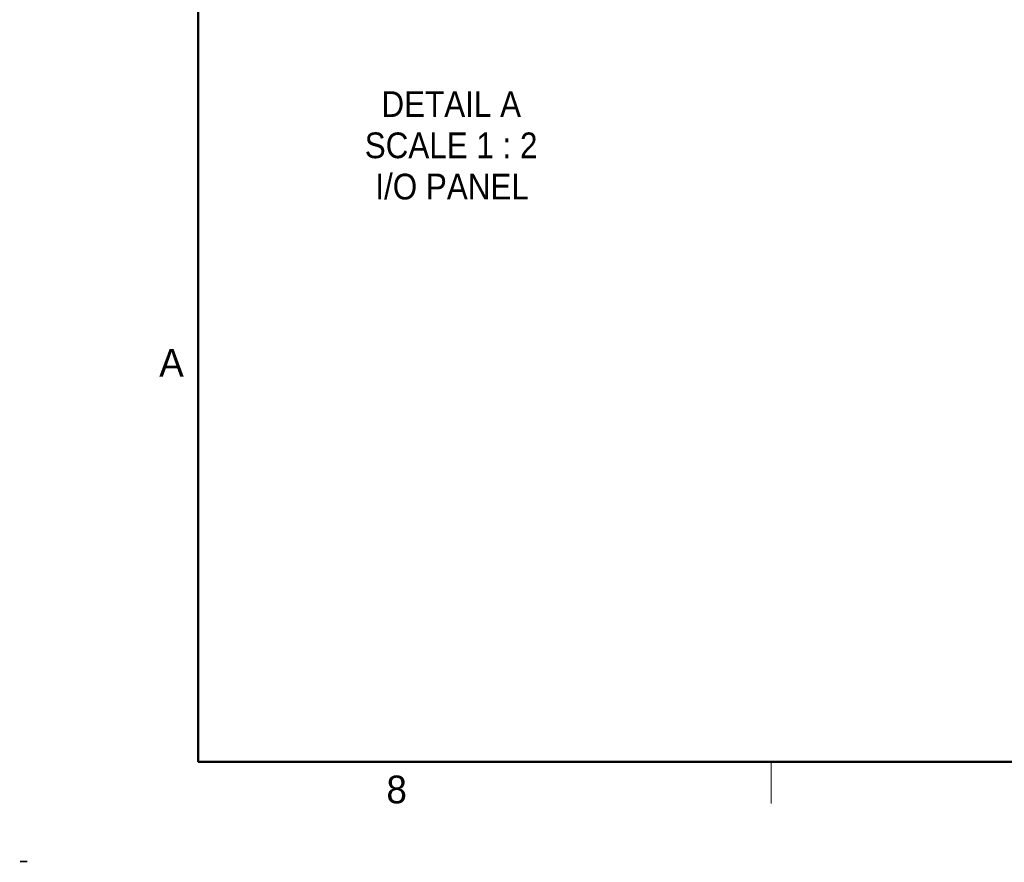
# Model space of a CAD drawing. Header units: millimetres. Extents: x 0 to 844, y -2 to 552.
# Tile 1 of 119: x 0 to 142, y -2 to 120. Entities that reach past the tile are written whole.
import ezdxf

# ---------------------------------------------------------------- set-up
doc = ezdxf.new("R2010")
doc.units = ezdxf.units.MM
for name, color, linetype in [('REV1', 7, 'Continuous'), ('REV2', 7, 'Continuous'), ('REV3', 7, 'Continuous'), ('REV4', 7, 'Continuous'), ('REV5', 7, 'Continuous'), ('REV6', 7, 'Continuous')]:
    doc.layers.add(name, color=color, linetype=linetype)
doc.styles.add('SLDTEXTSTYLE0', font='ARIAL.TTF', dxfattribs={"width": 0.948})
doc.styles.add('SLDTEXTSTYLE2', font='GOTHIC.TTF', dxfattribs={"width": 0.913})

# ---------------------------------------------------------------- blocks, each defined once
blk = doc.blocks.new('SW_NOTE_0_16')
at = {"color": 0, "linetype": 'Continuous', "lineweight": 0, "attachment_point": 2, "style": 'SLDTEXTSTYLE2'}
for s, insert, char_height in [('DETAIL A', (9.95, 4.73), 3.704), ('SCALE 1 : 2', (9.93, -1.21), 3.7042), ('I/O PANEL', (10.07, -7.15), 3.704)]:
    blk.add_mtext(s, dxfattribs=dict(at, insert=insert, char_height=char_height))

msp = doc.modelspace()

# ---------------------------------------------------------------- linework, layer by layer
at = {"color": 7, "linetype": 'Continuous', "lineweight": 50}
for p, q in [((25.4, 546.1), (25.4, 12.7)), ((25.4, 12.7), (838.2, 12.7))]:
    msp.add_line(p, q, dxfattribs=at)
at = {"color": 7, "linetype": 'Continuous', "lineweight": 18}
msp.add_line((107.95, 12.7), (107.95, 6.7), dxfattribs=at)

# ---------------------------------------------------------------- block references
at = {"color": 7, "linetype": 'Continuous', "lineweight": 0}
msp.add_blockref('SW_NOTE_0_16', (51.915, 104.606), dxfattribs=at)

# ---------------------------------------------------------------- texts
at = {"color": 7, "linetype": 'Continuous', "lineweight": 0, "char_height": 4, "attachment_point": 2, "style": 'SLDTEXTSTYLE0'}
for s, insert in [('A', (21.553, 72.224)), ('8', (53.998, 10.743))]:
    msp.add_mtext(s, dxfattribs=dict(at, insert=insert))
at = {"layer": 'REV1', "char_height": 2, "style": 'SLDTEXTSTYLE0'}
for insert, attachment_point in [((0.023, -0.422), 2), ((0.023, -0.422), 2), ((0.023, -0.422), 2), ((0.023, -0.422), 2), ((0, -0.422), 1)]:
    msp.add_mtext('-', dxfattribs=dict(at, insert=insert, attachment_point=attachment_point))
at = {"layer": 'REV2', "char_height": 2, "style": 'SLDTEXTSTYLE0'}
for insert, attachment_point in [((0.023, -0.422), 2), ((0.023, -0.422), 2), ((0.023, -0.422), 2), ((0.023, -0.422), 2), ((0.023, -0.422), 2), ((0, -0.422), 1)]:
    msp.add_mtext('-', dxfattribs=dict(at, insert=insert, attachment_point=attachment_point))
at = {"layer": 'REV3', "char_height": 2, "style": 'SLDTEXTSTYLE0'}
for insert, attachment_point in [((0.023, -0.422), 2), ((0.023, -0.422), 2), ((0.023, -0.422), 2), ((0.023, -0.422), 2), ((0.023, -0.422), 2), ((0, -0.422), 1)]:
    msp.add_mtext('-', dxfattribs=dict(at, insert=insert, attachment_point=attachment_point))
at = {"layer": 'REV4', "char_height": 2, "style": 'SLDTEXTSTYLE0'}
for insert, attachment_point in [((0.023, -0.422), 2), ((0.023, -0.422), 2), ((0.023, -0.422), 2), ((0.023, -0.422), 2), ((0.023, -0.422), 2), ((0, -0.422), 1)]:
    msp.add_mtext('-', dxfattribs=dict(at, insert=insert, attachment_point=attachment_point))
at = {"layer": 'REV5', "char_height": 2, "style": 'SLDTEXTSTYLE0'}
for insert, attachment_point in [((0.023, -0.422), 2), ((0.023, -0.422), 2), ((0.023, -0.422), 2), ((0.023, -0.422), 2), ((0.023, -0.422), 2), ((0, -0.422), 1)]:
    msp.add_mtext('-', dxfattribs=dict(at, insert=insert, attachment_point=attachment_point))
at = {"layer": 'REV6', "char_height": 2, "style": 'SLDTEXTSTYLE0'}
for insert, attachment_point in [((0.023, -0.422), 2), ((0.023, -0.422), 2), ((0.023, -0.422), 2), ((0.023, -0.422), 2), ((0.023, -0.422), 2), ((0, -0.422), 1)]:
    msp.add_mtext('-', dxfattribs=dict(at, insert=insert, attachment_point=attachment_point))

doc.saveas('drawing.dxf')
